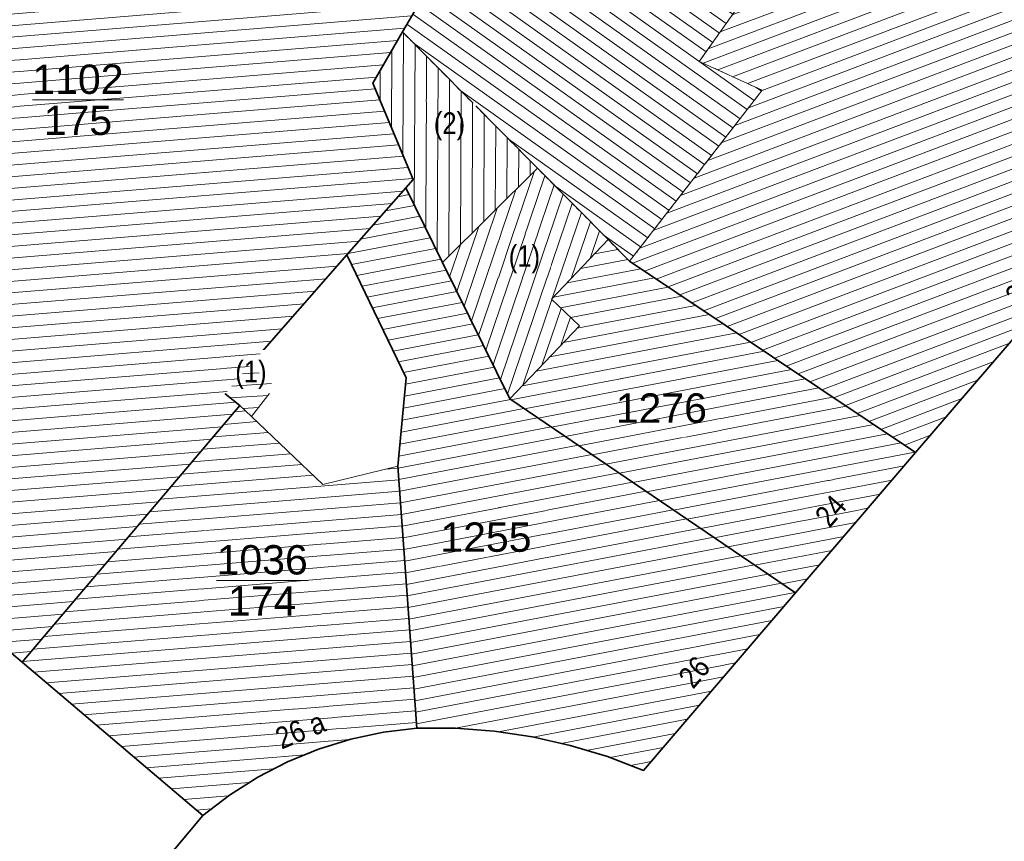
# Model space of a CAD drawing. Header units: metres. Extents: x 32365810 to 32367010, y 5620411 to 5622366.
# Tile 36 of 198: x 32366032 to 32366064, y 5621986 to 5622012. Entities that reach past the tile are written whole.
import ezdxf

# ---------------------------------------------------------------- set-up
doc = ezdxf.new("R2010")
doc.units = ezdxf.units.M
for name, pattern in [('1600.1047', [0]), ('1600.2028', [0]), ('1600.2505', [0]), ('1600.8201', [0.5, 0.25, -0.125, 0, -0.125])]:
    doc.linetypes.add(name, pattern=pattern)
doc.layers.get('0').update_dxf_attribs({"color": 1, "linetype": 'CONTINUOUS'})
for name, color, linetype in [('Ebene 32', 7, 'CONTINUOUS'), ('Flurstücke_Grenzpunkte', 11, 'CONTINUOUS'), ('Gebäude', 31, 'CONTINUOUS'), ('Lagebezeichnungen', 12, 'CONTINUOUS')]:
    doc.layers.add(name, color=color, linetype=linetype)
doc.styles.add('Flurstücksnummer - K 10 700', font='Arial.ttf')
doc.styles.add('Hausnummern NRW', font='Arial.ttf', dxfattribs={"width": 0.85})
doc.styles.add('Koordinaten der Kartenecken - N 6 380', font='Arial.ttf')

# ---------------------------------------------------------------- blocks, each defined once
blk = doc.blocks.new('O973')
at = {"layer": 'Flurstücke_Grenzpunkte', "color": 7, "linetype": '1600.2028', "lineweight": 35}
for p, q in [((32366046.878, 5622023.862), (32366047.27, 5622024.398)), ((32366054.271, 5622020.831), (32366047.27, 5622024.398)), ((32366045.441, 5622021.009), (32366046.878, 5622023.862)), ((32366045.659, 5622020.883), (32366044.66, 5622018.951)), ((32366045.441, 5622021.009), (32366045.659, 5622020.883)), ((32366058.967, 5622018.437), (32366054.271, 5622020.831)), ((32366044.66, 5622018.951), (32366047.274, 5622017.512)), ((32366059.383, 5622018.226), (32366058.967, 5622018.437)), ((32366059.383, 5622018.226), (32366071.703, 5622012.674)), ((32366047.274, 5622017.512), (32366044.636, 5622012.948)), ((32366044.636, 5622012.948), (32366044.021, 5622011.884)), ((32366067.995, 5622006.851), (32366071.703, 5622012.674)), ((32366044.021, 5622011.884), (32366048.396, 5622007.468)), ((32366048.396, 5622007.468), (32366050.684, 5622005.16)), ((32366060.64, 5621998.263), (32366067.995, 5622006.851)), ((32366050.684, 5622005.16), (32366051.378, 5622004.46)), ((32366051.378, 5622004.46), (32366060.64, 5621998.263))]:
    blk.add_line(p, q, dxfattribs=at)
at = {"layer": 'Flurstücke_Grenzpunkte', "color": 7, "lineweight": 18, "insert": (32366051.938, 5622014.651), "char_height": 0.95, "attachment_point": 5, "line_spacing_factor": 0.69, "style": 'Flurstücksnummer - K 10 700', "bg_fill": 2}
blk.add_mtext('\\S188/1;', dxfattribs=at)
blk = doc.blocks.new('O1101')
at = {"layer": 'Flurstücke_Grenzpunkte', "color": 7, "linetype": '1600.2028', "lineweight": 35}
for p, q in [((32366042.226, 5622004.665), (32366039.1, 5622001.102)), ((32366044.143, 5622000.681), (32366042.226, 5622004.665)), ((32366039.1, 5622001.102), (32366038.28, 5622000.167)), ((32366043.876, 5621997.822), (32366044.143, 5622000.681)), ((32366038.28, 5622000.167), (32366038.762, 5621999.79)), ((32366038.762, 5621999.79), (32366031.705, 5621991.477)), ((32366044.487, 5621989.349), (32366043.876, 5621997.822)), ((32366031.705, 5621991.477), (32366037.554, 5621986.515)), ((32366042.346, 5621988.988), (32366043.408, 5621989.216)), ((32366043.408, 5621989.216), (32366044.487, 5621989.349)), ((32366041.307, 5621988.667), (32366042.346, 5621988.988)), ((32366040.301, 5621988.256), (32366041.307, 5621988.667)), ((32366039.335, 5621987.758), (32366040.301, 5621988.256)), ((32366038.417, 5621987.176), (32366039.335, 5621987.758)), ((32366037.554, 5621986.515), (32366038.417, 5621987.176))]:
    blk.add_line(p, q, dxfattribs=at)
at = {"layer": 'Flurstücke_Grenzpunkte', "color": 7, "lineweight": 18, "insert": (32366039.48, 5621994.129), "char_height": 0.95, "attachment_point": 5, "line_spacing_factor": 0.69, "style": 'Flurstücksnummer - K 10 700', "bg_fill": 2}
blk.add_mtext('\\S1036/174;', dxfattribs=at)
blk = doc.blocks.new('O1243')
at = {"layer": 'Flurstücke_Grenzpunkte', "color": 7, "linetype": '1600.2028', "lineweight": 35}
for p, q in [((32366044.129, 5622006.832), (32366042.226, 5622004.665)), ((32366045.32, 5622004.419), (32366044.129, 5622006.832)), ((32366044.143, 5622000.681), (32366042.226, 5622004.665)), ((32366047.503, 5622000), (32366045.32, 5622004.419)), ((32366043.876, 5621997.822), (32366044.143, 5622000.681)), ((32366056.752, 5621993.723), (32366047.503, 5622000)), ((32366044.487, 5621989.349), (32366043.876, 5621997.822)), ((32366051.831, 5621987.977), (32366056.752, 5621993.723)), ((32366044.487, 5621989.349), (32366045.741, 5621989.341)), ((32366045.741, 5621989.341), (32366046.992, 5621989.244)), ((32366046.992, 5621989.244), (32366048.233, 5621989.058)), ((32366048.233, 5621989.058), (32366049.457, 5621988.784)), ((32366049.457, 5621988.784), (32366050.658, 5621988.423)), ((32366050.658, 5621988.423), (32366051.831, 5621987.977))]:
    blk.add_line(p, q, dxfattribs=at)
at = {"layer": 'Flurstücke_Grenzpunkte', "color": 7, "lineweight": 18, "insert": (32366046.726, 5621995.04), "char_height": 0.95, "attachment_point": 8, "line_spacing_factor": 0.69, "style": 'Flurstücksnummer - K 10 700', "bg_fill": 2}
blk.add_mtext('1255', dxfattribs=at)
blk = doc.blocks.new('O1329')
at = {"layer": 'Flurstücke_Grenzpunkte', "color": 7, "linetype": '1600.2028', "lineweight": 35}
for p, q in [((32366040.399, 5622022.279), (32366041.249, 5622023.616)), ((32366041.249, 5622023.616), (32366045.441, 5622021.009)), ((32366037.556, 5622017.8), (32366040.399, 5622022.279)), ((32366031.551, 5622019.888), (32366032.45, 5622021.154)), ((32366032.45, 5622021.154), (32366037.556, 5622017.8)), ((32366045.659, 5622020.883), (32366044.66, 5622018.951)), ((32366045.441, 5622021.009), (32366045.659, 5622020.883)), ((32366031.551, 5622019.888), (32366023.222, 5622007.346)), ((32366044.66, 5622018.951), (32366047.274, 5622017.512)), ((32366047.274, 5622017.512), (32366044.636, 5622012.948)), ((32366044.636, 5622012.948), (32366044.021, 5622011.884)), ((32366043.064, 5622010.227), (32366044.021, 5622011.884)), ((32366044.365, 5622007.102), (32366043.064, 5622010.227)), ((32366023.222, 5622007.346), (32366019.321, 5622001.984)), ((32366044.129, 5622006.832), (32366044.365, 5622007.102)), ((32366044.129, 5622006.832), (32366042.226, 5622004.665)), ((32366042.226, 5622004.665), (32366039.1, 5622001.102)), ((32366019.321, 5622001.984), (32366031.705, 5621991.477)), ((32366039.1, 5622001.102), (32366038.28, 5622000.167)), ((32366038.28, 5622000.167), (32366038.762, 5621999.79)), ((32366038.762, 5621999.79), (32366031.705, 5621991.477))]:
    blk.add_line(p, q, dxfattribs=at)
at = {"layer": 'Flurstücke_Grenzpunkte', "color": 7, "lineweight": 18, "insert": (32366033.514, 5622009.686), "char_height": 0.95, "attachment_point": 5, "line_spacing_factor": 0.69, "style": 'Flurstücksnummer - K 10 700', "bg_fill": 2}
blk.add_mtext('\\S1102/175;', dxfattribs=at)
blk = doc.blocks.new('O1646')
at = {"layer": 'Flurstücke_Grenzpunkte', "color": 7, "linetype": '1600.2028', "lineweight": 35}
for p, q in [((32366060.64, 5621998.263), (32366067.995, 5622006.851)), ((32366060.64, 5621998.263), (32366056.752, 5621993.723)), ((32366051.831, 5621987.977), (32366056.752, 5621993.723)), ((32366042.346, 5621988.988), (32366043.408, 5621989.216)), ((32366043.408, 5621989.216), (32366044.487, 5621989.349)), ((32366044.487, 5621989.349), (32366045.741, 5621989.341)), ((32366045.741, 5621989.341), (32366046.992, 5621989.244)), ((32366046.992, 5621989.244), (32366048.233, 5621989.058)), ((32366041.307, 5621988.667), (32366042.346, 5621988.988)), ((32366048.233, 5621989.058), (32366049.457, 5621988.784)), ((32366040.301, 5621988.256), (32366041.307, 5621988.667)), ((32366049.457, 5621988.784), (32366050.658, 5621988.423)), ((32366039.335, 5621987.758), (32366040.301, 5621988.256)), ((32366050.658, 5621988.423), (32366051.831, 5621987.977)), ((32366038.417, 5621987.176), (32366039.335, 5621987.758)), ((32366037.554, 5621986.515), (32366038.417, 5621987.176)), ((32366037.554, 5621986.515), (32366028.516, 5621975.686))]:
    blk.add_line(p, q, dxfattribs=at)
blk = doc.blocks.new('O1763')
at = {"layer": 'Flurstücke_Grenzpunkte', "color": 7, "linetype": '1600.2028', "lineweight": 35}
for p, q in [((32366019.321, 5622001.984), (32366031.705, 5621991.477)), ((32366031.705, 5621991.477), (32366037.554, 5621986.515)), ((32366037.554, 5621986.515), (32366028.516, 5621975.686))]:
    blk.add_line(p, q, dxfattribs=at)
blk = doc.blocks.new('O1809')
at = {"layer": 'Flurstücke_Grenzpunkte', "color": 7, "linetype": '1600.2028', "lineweight": 35}
for p, q in [((32366043.064, 5622010.227), (32366044.021, 5622011.884)), ((32366044.021, 5622011.884), (32366048.396, 5622007.468)), ((32366044.365, 5622007.102), (32366043.064, 5622010.227)), ((32366048.396, 5622007.468), (32366050.684, 5622005.16)), ((32366044.129, 5622006.832), (32366044.365, 5622007.102)), ((32366045.32, 5622004.419), (32366044.129, 5622006.832)), ((32366050.684, 5622005.16), (32366051.378, 5622004.46)), ((32366047.503, 5622000), (32366045.32, 5622004.419)), ((32366051.378, 5622004.46), (32366060.64, 5621998.263)), ((32366056.752, 5621993.723), (32366047.503, 5622000)), ((32366060.64, 5621998.263), (32366056.752, 5621993.723))]:
    blk.add_line(p, q, dxfattribs=at)
at = {"layer": 'Flurstücke_Grenzpunkte', "color": 7, "lineweight": 18, "insert": (32366052.406, 5621999.219), "char_height": 0.95, "attachment_point": 8, "line_spacing_factor": 0.69, "style": 'Flurstücksnummer - K 10 700', "bg_fill": 2}
blk.add_mtext('1276', dxfattribs=at)
blk = doc.blocks.new('O1997')
at = {"layer": 'Gebäude', "color": 7, "linetype": '1600.2505', "lineweight": 18}
for p, q in [((32366032.45, 5622021.154), (32366031.551, 5622019.888)), ((32366037.556, 5622017.8), (32366032.45, 5622021.154)), ((32366031.551, 5622019.888), (32366023.222, 5622007.346)), ((32366044.636, 5622012.948), (32366037.556, 5622017.8)), ((32366044.021, 5622011.884), (32366044.636, 5622012.948)), ((32366043.064, 5622010.227), (32366044.021, 5622011.884)), ((32366044.365, 5622007.102), (32366043.064, 5622010.227)), ((32366023.222, 5622007.346), (32366019.321, 5622001.984)), ((32366044.129, 5622006.832), (32366044.365, 5622007.102)), ((32366042.226, 5622004.665), (32366044.129, 5622006.832)), ((32366039.1, 5622001.102), (32366042.226, 5622004.665)), ((32366019.321, 5622001.984), (32366031.705, 5621991.477)), ((32366038.28, 5622000.167), (32366039.1, 5622001.102)), ((32366038.762, 5621999.79), (32366038.28, 5622000.167)), ((32366031.705, 5621991.477), (32366038.762, 5621999.79))]:
    blk.add_line(p, q, dxfattribs=at)
at = {"layer": 'Lagebezeichnungen', "color": 7, "lineweight": 18, "attachment_point": 8, "rotation": 319.7101, "line_spacing_factor": 0.69, "bg_fill": 2}
for insert, char_height, style in [((32366026.396, 5621998.144), 0.457, 'Koordinaten der Kartenecken - N 6 380'), ((32366025.876, 5621997.061), 0.7, 'Hausnummern NRW')]:
    blk.add_mtext('2', dxfattribs=dict(at, insert=insert, char_height=char_height, style=style))
blk = doc.blocks.new('O2212')
at = {"layer": 'Gebäude', "color": 7, "linetype": '1600.2505', "lineweight": 18}
for p, q in [((32366048.396, 5622007.468), (32366045.32, 5622004.419)), ((32366050.684, 5622005.16), (32366048.396, 5622007.468)), ((32366048.853, 5622003.229), (32366050.684, 5622005.16)), ((32366045.32, 5622004.419), (32366047.503, 5622000)), ((32366049.755, 5622002.373), (32366048.853, 5622003.229)), ((32366047.503, 5622000), (32366049.755, 5622002.373))]:
    blk.add_line(p, q, dxfattribs=at)
at = {"layer": 'Ebene 32', "color": 7, "lineweight": 18, "insert": (32366047.972, 5622004.069), "char_height": 0.7, "attachment_point": 8, "line_spacing_factor": 0.69, "style": 'Hausnummern NRW', "bg_fill": 2}
blk.add_mtext('(1)', dxfattribs=at)
blk = doc.blocks.new('O2329')
at = {"layer": 'Gebäude', "color": 7, "linetype": '1600.2505', "lineweight": 18}
for p, q in [((32366048.853, 5622003.229), (32366050.684, 5622005.16)), ((32366051.378, 5622004.46), (32366050.684, 5622005.16)), ((32366060.64, 5621998.263), (32366051.378, 5622004.46)), ((32366049.755, 5622002.373), (32366048.853, 5622003.229)), ((32366047.503, 5622000), (32366049.755, 5622002.373)), ((32366047.503, 5622000), (32366056.752, 5621993.723)), ((32366056.752, 5621993.723), (32366060.64, 5621998.263))]:
    blk.add_line(p, q, dxfattribs=at)
at = {"layer": 'Lagebezeichnungen', "color": 7, "lineweight": 18, "insert": (32366058.157, 5621996.152), "char_height": 0.7, "attachment_point": 8, "rotation": 49.4236, "line_spacing_factor": 0.69, "style": 'Hausnummern NRW', "bg_fill": 2}
blk.add_mtext('24', dxfattribs=at)
blk = doc.blocks.new('O2341')
at = {"layer": 'Gebäude', "color": 7, "linetype": '1600.2505', "lineweight": 18}
for p, q in [((32366042.226, 5622004.665), (32366044.129, 5622006.832)), ((32366045.32, 5622004.419), (32366044.129, 5622006.832)), ((32366042.226, 5622004.665), (32366044.143, 5622000.681)), ((32366045.32, 5622004.419), (32366047.503, 5622000)), ((32366044.143, 5622000.681), (32366043.876, 5621997.822)), ((32366047.503, 5622000), (32366056.752, 5621993.723)), ((32366043.876, 5621997.822), (32366044.487, 5621989.349)), ((32366051.831, 5621987.977), (32366056.752, 5621993.723)), ((32366044.487, 5621989.349), (32366045.741, 5621989.341)), ((32366045.741, 5621989.341), (32366046.992, 5621989.244)), ((32366046.992, 5621989.244), (32366048.233, 5621989.058)), ((32366048.233, 5621989.058), (32366049.457, 5621988.784)), ((32366049.457, 5621988.784), (32366050.658, 5621988.423)), ((32366050.658, 5621988.423), (32366051.831, 5621987.977))]:
    blk.add_line(p, q, dxfattribs=at)
at = {"layer": 'Lagebezeichnungen', "color": 7, "lineweight": 18, "insert": (32366053.743, 5621990.928), "char_height": 0.7, "attachment_point": 8, "rotation": 49.4236, "line_spacing_factor": 0.69, "style": 'Hausnummern NRW', "bg_fill": 2}
blk.add_mtext('26', dxfattribs=at)
blk = doc.blocks.new('O2801')
at = {"layer": 'Gebäude', "color": 7, "linetype": '1600.2505', "lineweight": 18}
for p, q in [((32366058.967, 5622018.437), (32366053.636, 5622010.931)), ((32366058.967, 5622018.437), (32366059.383, 5622018.226)), ((32366059.383, 5622018.226), (32366071.703, 5622012.674)), ((32366067.995, 5622006.851), (32366071.703, 5622012.674)), ((32366053.636, 5622010.931), (32366055.669, 5622009.993)), ((32366055.669, 5622009.993), (32366051.378, 5622004.46)), ((32366060.64, 5621998.263), (32366067.995, 5622006.851)), ((32366060.64, 5621998.263), (32366051.378, 5622004.46))]:
    blk.add_line(p, q, dxfattribs=at)
at = {"layer": 'Lagebezeichnungen', "color": 7, "lineweight": 18, "char_height": 0.7, "attachment_point": 8, "line_spacing_factor": 0.69, "style": 'Hausnummern NRW', "bg_fill": 2}
for s, insert, rotation in [('20', (32366069.429, 5622010.103), 57.5024), ('22', (32366064.313, 5622003.322), 49.4236)]:
    blk.add_mtext(s, dxfattribs=dict(at, insert=insert, rotation=rotation))
blk = doc.blocks.new('O2876')
at = {"layer": 'Gebäude', "color": 7, "linetype": '1600.2505', "lineweight": 18}
for p, q in [((32366031.705, 5621991.477), (32366038.762, 5621999.79)), ((32366039.135, 5621999.435), (32366038.762, 5621999.79)), ((32366041.447, 5621997.228), (32366039.135, 5621999.435)), ((32366043.876, 5621997.822), (32366041.447, 5621997.228)), ((32366043.876, 5621997.822), (32366044.487, 5621989.349)), ((32366031.705, 5621991.477), (32366037.554, 5621986.515)), ((32366042.346, 5621988.988), (32366043.408, 5621989.216)), ((32366043.408, 5621989.216), (32366044.487, 5621989.349)), ((32366041.307, 5621988.667), (32366042.346, 5621988.988)), ((32366040.301, 5621988.256), (32366041.307, 5621988.667)), ((32366039.335, 5621987.758), (32366040.301, 5621988.256)), ((32366038.417, 5621987.176), (32366039.335, 5621987.758)), ((32366037.554, 5621986.515), (32366038.417, 5621987.176))]:
    blk.add_line(p, q, dxfattribs=at)
at = {"layer": 'Lagebezeichnungen', "color": 7, "lineweight": 18, "insert": (32366040.855, 5621988.949), "char_height": 0.7, "attachment_point": 8, "rotation": 22.664, "line_spacing_factor": 0.69, "style": 'Hausnummern NRW', "bg_fill": 2}
blk.add_mtext('26 a', dxfattribs=at)
blk = doc.blocks.new('O3024')
at = {"layer": 'Gebäude', "color": 7, "linetype": '1600.2505', "lineweight": 18}
for p, q in [((32366038.28, 5622000.167), (32366039.1, 5622001.102)), ((32366039.895, 5622000.404), (32366039.1, 5622001.102)), ((32366039.135, 5621999.435), (32366039.895, 5622000.404)), ((32366038.762, 5621999.79), (32366038.28, 5622000.167)), ((32366039.135, 5621999.435), (32366038.762, 5621999.79))]:
    blk.add_line(p, q, dxfattribs=at)
at = {"layer": 'Ebene 32', "color": 7, "lineweight": 18, "insert": (32366039.116, 5622000.326), "char_height": 0.7, "attachment_point": 8, "line_spacing_factor": 0.69, "style": 'Hausnummern NRW', "bg_fill": 2}
blk.add_mtext('(1)', dxfattribs=at)
blk = doc.blocks.new('O3026')
at = {"layer": 'Gebäude', "color": 7, "linetype": '1600.2505', "lineweight": 18}
for p, q in [((32366043.064, 5622010.227), (32366044.021, 5622011.884)), ((32366048.396, 5622007.468), (32366044.021, 5622011.884)), ((32366044.365, 5622007.102), (32366043.064, 5622010.227)), ((32366048.396, 5622007.468), (32366045.32, 5622004.419)), ((32366044.129, 5622006.832), (32366044.365, 5622007.102)), ((32366045.32, 5622004.419), (32366044.129, 5622006.832))]:
    blk.add_line(p, q, dxfattribs=at)
at = {"layer": 'Ebene 32', "color": 7, "lineweight": 18, "insert": (32366045.545, 5622008.37), "char_height": 0.7, "attachment_point": 8, "line_spacing_factor": 0.69, "style": 'Hausnummern NRW', "bg_fill": 2}
blk.add_mtext('(2)', dxfattribs=at)
blk = doc.blocks.new('O3193')
at = {"layer": 'Gebäude', "color": 7, "linetype": '1600.8201', "lineweight": 18}
for p, q in [((32366038.978, 5622030.229), (32366035.751, 5622025.23)), ((32366040.317, 5622029.287), (32366038.978, 5622030.229)), ((32366047.27, 5622024.398), (32366040.317, 5622029.287)), ((32366035.751, 5622025.23), (32366040.399, 5622022.279)), ((32366054.271, 5622020.831), (32366047.27, 5622024.398)), ((32366040.399, 5622022.279), (32366041.249, 5622023.616)), ((32366041.249, 5622023.616), (32366045.441, 5622021.009)), ((32366045.659, 5622020.883), (32366044.66, 5622018.951)), ((32366045.441, 5622021.009), (32366045.659, 5622020.883)), ((32366058.967, 5622018.437), (32366054.271, 5622020.831)), ((32366044.66, 5622018.951), (32366047.274, 5622017.512)), ((32366053.636, 5622010.931), (32366058.967, 5622018.437)), ((32366047.274, 5622017.512), (32366044.636, 5622012.948)), ((32366044.636, 5622012.948), (32366044.021, 5622011.884)), ((32366044.021, 5622011.884), (32366048.396, 5622007.468)), ((32366055.669, 5622009.993), (32366053.636, 5622010.931)), ((32366051.378, 5622004.46), (32366055.669, 5622009.993)), ((32366048.396, 5622007.468), (32366050.684, 5622005.16)), ((32366050.684, 5622005.16), (32366051.378, 5622004.46))]:
    blk.add_line(p, q, dxfattribs=at)
at = {"layer": 'Ebene 32', "color": 7, "lineweight": 18, "insert": (32366052.407, 5622017.197), "char_height": 0.7, "attachment_point": 8, "line_spacing_factor": 0.69, "style": 'Hausnummern NRW', "bg_fill": 2}
blk.add_mtext('(2)', dxfattribs=at)
blk = doc.blocks.new('*X1026')
at = {"color": 253, "linetype": '1600.1047', "lineweight": 18, "true_color": 0xb2b2b2}
for p, q in [((32366032.207208, 5622020.812092), (32366032.885797, 5622020.867736)), ((32366031.923503, 5622020.41257), (32366033.39503, 5622020.533234)), ((32366031.639798, 5622020.013048), (32366033.904263, 5622020.198732)), ((32366031.369452, 5622019.614621), (32366034.413495, 5622019.86423)), ((32366031.105193, 5622019.216694), (32366034.922728, 5622019.529728)), ((32366030.840934, 5622018.818766), (32366035.431961, 5622019.195226)), ((32366030.576675, 5622018.420838), (32366035.941194, 5622018.860724)), ((32366030.312415, 5622018.022911), (32366036.450427, 5622018.526222)), ((32366030.048156, 5622017.624983), (32366036.95966, 5622018.191721)), ((32366029.783897, 5622017.227056), (32366037.468893, 5622017.857219)), ((32366029.519638, 5622016.829128), (32366037.962481, 5622017.521434)), ((32366029.255378, 5622016.4312), (32366038.452842, 5622017.185384)), ((32366028.991119, 5622016.033273), (32366038.943203, 5622016.849335)), ((32366028.72686, 5622015.635345), (32366039.433564, 5622016.513285)), ((32366028.462601, 5622015.237417), (32366039.923924, 5622016.177236)), ((32366028.198341, 5622014.83949), (32366040.414285, 5622015.841187)), ((32366027.934082, 5622014.441562), (32366040.904646, 5622015.505137)), ((32366027.669823, 5622014.043634), (32366041.395006, 5622015.169088)), ((32366027.405564, 5622013.645707), (32366041.885367, 5622014.833038)), ((32366027.141305, 5622013.247779), (32366042.375728, 5622014.496989)), ((32366026.877045, 5622012.849851), (32366042.866089, 5622014.160939)), ((32366026.612786, 5622012.451924), (32366043.356449, 5622013.82489)), ((32366026.348527, 5622012.053996), (32366043.84681, 5622013.48884)), ((32366026.084268, 5622011.656069), (32366044.337171, 5622013.152791)), ((32366025.820008, 5622011.258141), (32366044.546827, 5622012.793724)), ((32366025.555749, 5622010.860213), (32366044.318526, 5622012.398745)), ((32366025.29149, 5622010.462286), (32366044.090225, 5622012.003766)), ((32366025.027231, 5622010.064358), (32366043.862057, 5622011.608798)), ((32366024.762971, 5622009.66643), (32366043.633946, 5622011.213834)), ((32366024.498712, 5622009.268503), (32366043.405835, 5622010.81887)), ((32366024.234453, 5622008.870575), (32366043.177724, 5622010.423907)), ((32366023.970194, 5622008.472647), (32366043.139957, 5622010.044551)), ((32366023.705935, 5622008.07472), (32366043.29143, 5622009.680714)), ((32366023.441675, 5622007.676792), (32366043.442903, 5622009.316876)), ((32366023.172887, 5622007.278493), (32366043.594376, 5622008.953038)), ((32366022.881782, 5622006.878364), (32366043.745849, 5622008.5892)), ((32366022.590678, 5622006.478235), (32366043.897322, 5622008.225362)), ((32366022.299573, 5622006.078106), (32366044.048795, 5622007.861524)), ((32366022.008468, 5622005.677977), (32366044.200268, 5622007.497686)), ((32366021.717364, 5622005.277848), (32366044.351741, 5622007.133848)), ((32366021.426259, 5622004.877719), (32366044.0413, 5622006.732133)), ((32366021.135155, 5622004.477591), (32366043.68524, 5622006.326678)), ((32366020.84405, 5622004.077462), (32366043.329181, 5622005.921223)), ((32366020.552945, 5622003.677333), (32366042.973121, 5622005.515768)), ((32366020.261841, 5622003.277204), (32366042.617061, 5622005.110313)), ((32366019.970736, 5622002.877075), (32366042.261002, 5622004.704857)), ((32366019.679631, 5622002.476946), (32366041.905266, 5622004.299429)), ((32366019.388527, 5622002.076817), (32366041.549565, 5622003.894003)), ((32366019.631585, 5622001.720489), (32366041.193865, 5622003.488577)), ((32366020.035976, 5622001.37739), (32366040.838164, 5622003.083151)), ((32366020.440368, 5622001.034291), (32366040.482464, 5622002.677726)), ((32366020.844759, 5622000.691192), (32366040.126763, 5622002.2723)), ((32366021.24915, 5622000.348093), (32366039.771063, 5622001.866874)), ((32366021.653541, 5622000.004994), (32366039.415362, 5622001.461448)), ((32366022.057932, 5621999.661896), (32366039.059679, 5622001.056024)), ((32366022.462323, 5621999.318797), (32366038.704129, 5622000.650611)), ((32366022.866714, 5621998.975698), (32366038.34858, 5622000.245197)), ((32366023.271105, 5621998.632599), (32366038.631423, 5621999.892132)), ((32366023.675496, 5621998.2895), (32366038.521649, 5621999.506872)), ((32366024.079887, 5621997.946401), (32366038.178341, 5621999.102462)), ((32366024.484278, 5621997.603302), (32366037.835033, 5621998.698053)), ((32366024.888669, 5621997.260203), (32366037.491726, 5621998.293643)), ((32366025.29306, 5621996.917104), (32366037.148418, 5621997.889233)), ((32366025.697451, 5621996.574005), (32366036.80511, 5621997.484824)), ((32366026.101842, 5621996.230907), (32366036.461802, 5621997.080414)), ((32366026.506233, 5621995.887808), (32366036.118494, 5621996.676005)), ((32366026.910624, 5621995.544709), (32366035.775186, 5621996.271595)), ((32366027.315015, 5621995.20161), (32366035.431878, 5621995.867186)), ((32366027.719406, 5621994.858511), (32366035.088571, 5621995.462776)), ((32366028.123797, 5621994.515412), (32366034.745263, 5621995.058367)), ((32366028.528188, 5621994.172313), (32366034.401955, 5621994.653957)), ((32366028.932579, 5621993.829214), (32366034.058647, 5621994.249547)), ((32366029.33697, 5621993.486115), (32366033.715339, 5621993.845138)), ((32366029.741361, 5621993.143017), (32366033.372031, 5621993.440728)), ((32366030.145753, 5621992.799918), (32366033.028723, 5621993.036319)), ((32366030.550144, 5621992.456819), (32366032.685415, 5621992.631909)), ((32366030.954535, 5621992.11372), (32366032.342108, 5621992.2275)), ((32366031.358926, 5621991.770621), (32366031.9988, 5621991.82309))]:
    blk.add_line(p, q, dxfattribs=at)
blk = doc.blocks.new('*X1101')
at = {"color": 253, "linetype": '1600.1047', "lineweight": 18, "true_color": 0xb2b2b2}
for p, q in [((32366046.488783, 5622002.053058), (32366048.285705, 5622007.358674)), ((32366046.72367, 5622001.577581), (32366048.636493, 5622007.225405)), ((32366046.253895, 5622002.528536), (32366047.689695, 5622006.767894)), ((32366046.958557, 5622001.102103), (32366048.931597, 5622006.927722)), ((32366047.193445, 5622000.626626), (32366049.2267, 5622006.630039)), ((32366046.019008, 5622003.004013), (32366047.093684, 5622006.177115)), ((32366047.428332, 5622000.151148), (32366049.521803, 5622006.332356)), ((32366048.87427, 5622003.251432), (32366049.816907, 5622006.034672)), ((32366045.78412, 5622003.479491), (32366046.497673, 5622005.586336)), ((32366049.490187, 5622003.900987), (32366050.11201, 5622005.736989)), ((32366050.106105, 5622004.550543), (32366050.407114, 5622005.439306)), ((32366045.549233, 5622003.954969), (32366045.901663, 5622004.995557)), ((32366047.922929, 5622000.442492), (32366048.863347, 5622003.219181)), ((32366048.53856, 5622001.0912), (32366049.162969, 5622002.934839)), ((32366049.15419, 5622001.739908), (32366049.462591, 5622002.650497))]:
    blk.add_line(p, q, dxfattribs=at)
blk = doc.blocks.new('*X1136')
at = {"color": 253, "linetype": '1600.1047', "lineweight": 18, "true_color": 0xb2b2b2}
for p, q in [((32366050.242335, 5622004.694213), (32366051.001683, 5622004.83957)), ((32366049.800013, 5622004.227734), (32366051.319839, 5622004.518663)), ((32366049.357691, 5622003.761255), (32366051.740593, 5622004.217397)), ((32366048.91537, 5622003.294776), (32366052.184299, 5622003.920523)), ((32366049.140587, 5622002.956079), (32366052.628004, 5622003.62365)), ((32366049.475382, 5622002.638358), (32366053.071709, 5622003.326776)), ((32366049.682026, 5622002.296105), (32366053.515414, 5622003.029903)), ((32366049.23925, 5622001.829539), (32366053.95912, 5622002.73303)), ((32366048.796475, 5622001.362973), (32366054.402825, 5622002.436156)), ((32366048.353699, 5622000.896407), (32366054.84653, 5622002.139283)), ((32366047.910923, 5622000.429841), (32366055.290236, 5622001.842409)), ((32366047.53754, 5621999.976559), (32366055.733941, 5622001.545536)), ((32366047.976355, 5621999.678749), (32366056.177646, 5622001.248663)), ((32366048.41517, 5621999.380939), (32366056.621351, 5622000.951789)), ((32366048.853985, 5621999.08313), (32366057.065057, 5622000.654916)), ((32366049.2928, 5621998.78532), (32366057.508762, 5622000.358042)), ((32366049.731614, 5621998.487511), (32366057.952467, 5622000.061169)), ((32366050.170429, 5621998.189701), (32366058.396172, 5621999.764296)), ((32366050.609244, 5621997.891892), (32366058.839878, 5621999.467422)), ((32366051.048059, 5621997.594082), (32366059.283583, 5621999.170549)), ((32366051.486874, 5621997.296273), (32366059.727288, 5621998.873675)), ((32366051.925688, 5621996.998463), (32366060.170993, 5621998.576802)), ((32366052.364503, 5621996.700653), (32366060.614699, 5621998.279929)), ((32366052.803318, 5621996.402844), (32366060.271213, 5621997.832369)), ((32366053.242133, 5621996.105034), (32366059.880125, 5621997.375697)), ((32366053.680948, 5621995.807225), (32366059.489036, 5621996.919025)), ((32366054.119762, 5621995.509415), (32366059.097948, 5621996.462353)), ((32366054.558577, 5621995.211606), (32366058.70686, 5621996.005681)), ((32366054.997392, 5621994.913796), (32366058.315772, 5621995.54901)), ((32366055.436207, 5621994.615987), (32366057.924684, 5621995.092338)), ((32366055.875022, 5621994.318177), (32366057.533596, 5621994.635666)), ((32366056.313837, 5621994.020367), (32366057.142508, 5621994.178994))]:
    blk.add_line(p, q, dxfattribs=at)
blk = doc.blocks.new('*X1140')
at = {"color": 253, "linetype": '1600.1047', "lineweight": 18, "true_color": 0xb2b2b2}
for p, q in [((32366043.878138, 5622006.546336), (32366044.236169, 5622006.614872)), ((32366043.475091, 5622006.087375), (32366044.408353, 5622006.266023)), ((32366043.072044, 5622005.628414), (32366044.580537, 5622005.917174)), ((32366042.668997, 5622005.169453), (32366044.75272, 5622005.568325)), ((32366042.26595, 5622004.710492), (32366044.924904, 5622005.219476)), ((32366042.377548, 5622004.350046), (32366045.097087, 5622004.870627)), ((32366042.54577, 5622004.000439), (32366045.269271, 5622004.521779)), ((32366042.713992, 5622003.650831), (32366045.44155, 5622004.172948)), ((32366042.882214, 5622003.301224), (32366045.61387, 5622003.824125)), ((32366043.050436, 5622002.951617), (32366045.78619, 5622003.475302)), ((32366043.218659, 5622002.60201), (32366045.958509, 5622003.12648)), ((32366043.386881, 5622002.252403), (32366046.130829, 5622002.777657)), ((32366043.555103, 5622001.902796), (32366046.303148, 5622002.428834)), ((32366043.723325, 5622001.553189), (32366046.475468, 5622002.080011)), ((32366043.891547, 5622001.203581), (32366046.647787, 5622001.731188)), ((32366044.059769, 5622000.853974), (32366046.820107, 5622001.382366)), ((32366044.124657, 5622000.484587), (32366046.992426, 5622001.033543)), ((32366044.088351, 5622000.095828), (32366047.164746, 5622000.68472)), ((32366044.052045, 5621999.70707), (32366047.337066, 5622000.335897)), ((32366044.015739, 5621999.318311), (32366047.51926, 5621999.988965)), ((32366043.943128, 5621998.540794), (32366048.39689, 5621999.393346)), ((32366043.979434, 5621998.929553), (32366047.958075, 5621999.691155)), ((32366043.906822, 5621998.152036), (32366048.835705, 5621999.095536)), ((32366043.880102, 5621997.765112), (32366049.274519, 5621998.797727)), ((32366043.90726, 5621997.388502), (32366049.713334, 5621998.499917)), ((32366043.934418, 5621997.011892), (32366050.152149, 5621998.202107)), ((32366043.961576, 5621996.635282), (32366050.590964, 5621997.904298)), ((32366043.988734, 5621996.258672), (32366051.029779, 5621997.606488)), ((32366044.015892, 5621995.882062), (32366051.468593, 5621997.308679)), ((32366044.04305, 5621995.505452), (32366051.907408, 5621997.010869)), ((32366044.070207, 5621995.128842), (32366052.346223, 5621996.71306)), ((32366044.097365, 5621994.752232), (32366052.785038, 5621996.41525)), ((32366044.124523, 5621994.375622), (32366053.223853, 5621996.117441)), ((32366044.151681, 5621993.999012), (32366053.662667, 5621995.819631)), ((32366044.178839, 5621993.622402), (32366054.101482, 5621995.521821)), ((32366044.205997, 5621993.245792), (32366054.540297, 5621995.224012)), ((32366044.233155, 5621992.869182), (32366054.979112, 5621994.926202)), ((32366044.260313, 5621992.492572), (32366055.417927, 5621994.628393)), ((32366044.28747, 5621992.115962), (32366055.856742, 5621994.330583)), ((32366044.314628, 5621991.739352), (32366056.295556, 5621994.032774)), ((32366044.341786, 5621991.362741), (32366056.734371, 5621993.734964)), ((32366044.368944, 5621990.986131), (32366056.376605, 5621993.284671)), ((32366044.396102, 5621990.609521), (32366055.985499, 5621992.827995)), ((32366044.42326, 5621990.232911), (32366055.594392, 5621992.37132)), ((32366044.450418, 5621989.856301), (32366055.203285, 5621991.914645)), ((32366044.477576, 5621989.479691), (32366054.812178, 5621991.457969)), ((32366045.745719, 5621989.340634), (32366054.421071, 5621991.001294)), ((32366047.12856, 5621989.223533), (32366054.029964, 5621990.544618)), ((32366048.244706, 5621989.05538), (32366053.638858, 5621990.087943)), ((32366049.164109, 5621988.849565), (32366053.247751, 5621989.631267)), ((32366049.985809, 5621988.625049), (32366052.856644, 5621989.174592)), ((32366050.747369, 5621988.38902), (32366052.465537, 5621988.717917)), ((32366051.415282, 5621988.135065), (32366052.07443, 5621988.261241))]:
    blk.add_line(p, q, dxfattribs=at)
blk = doc.blocks.new('*X1273')
at = {"color": 253, "linetype": '1600.1047', "lineweight": 18, "true_color": 0xb2b2b2}
for p, q in [((32366058.598731, 5622017.91848), (32366059.395686, 5622018.220283)), ((32366058.209155, 5622017.369961), (32366059.879187, 5622018.002394)), ((32366057.430003, 5622016.272922), (32366060.846189, 5622017.566615)), ((32366057.819579, 5622016.821441), (32366060.362688, 5622017.784504)), ((32366057.040427, 5622015.724403), (32366061.32969, 5622017.348725)), ((32366056.261276, 5622014.627365), (32366062.296692, 5622016.912947)), ((32366056.650851, 5622015.175884), (32366061.813191, 5622017.130836)), ((32366055.8717, 5622014.078845), (32366062.780193, 5622016.695057)), ((32366055.482124, 5622013.530326), (32366063.263694, 5622016.477168)), ((32366054.702972, 5622012.433288), (32366064.230696, 5622016.041389)), ((32366055.092548, 5622012.981807), (32366063.747195, 5622016.259278)), ((32366054.313397, 5622011.884768), (32366064.714197, 5622015.8235)), ((32366053.760673, 5622010.873477), (32366065.681199, 5622015.387721)), ((32366053.923821, 5622011.336249), (32366065.197698, 5622015.60561)), ((32366054.237994, 5622010.653248), (32366066.1647, 5622015.169831)), ((32366054.715315, 5622010.433018), (32366066.648201, 5622014.951942)), ((32366055.192636, 5622010.212788), (32366067.131701, 5622014.734053)), ((32366055.668117, 5622009.991861), (32366067.615202, 5622014.516163)), ((32366054.787547, 5622008.856416), (32366068.582204, 5622014.080385)), ((32366055.227832, 5622009.424139), (32366068.098703, 5622014.298274)), ((32366054.347262, 5622008.288694), (32366069.065705, 5622013.862495)), ((32366053.466691, 5622007.153248), (32366070.032707, 5622013.426716)), ((32366053.906976, 5622007.720971), (32366069.549206, 5622013.644606)), ((32366053.026406, 5622006.585526), (32366070.516208, 5622013.208827)), ((32366052.145836, 5622005.450081), (32366071.48321, 5622012.773048)), ((32366052.586121, 5622006.017803), (32366070.999709, 5622012.990938)), ((32366051.705551, 5622004.882358), (32366071.519474, 5622012.385792)), ((32366051.475991, 5622004.394436), (32366071.182987, 5622011.857378)), ((32366051.858697, 5622004.138376), (32366070.8465, 5622011.328963)), ((32366052.241403, 5622003.882316), (32366070.510014, 5622010.800548)), ((32366052.624109, 5622003.626256), (32366070.173527, 5622010.272134)), ((32366053.006814, 5622003.370196), (32366069.837041, 5622009.743719)), ((32366053.38952, 5622003.114136), (32366069.500554, 5622009.215305)), ((32366053.772226, 5622002.858076), (32366069.164067, 5622008.68689)), ((32366054.154932, 5622002.602016), (32366068.827581, 5622008.158475)), ((32366054.537638, 5622002.345956), (32366068.491094, 5622007.630061)), ((32366054.920343, 5622002.089896), (32366068.154608, 5622007.101646)), ((32366055.303049, 5622001.833836), (32366067.727827, 5622006.539037)), ((32366055.685755, 5622001.577776), (32366067.219568, 5622005.945574)), ((32366056.068461, 5622001.321716), (32366066.711309, 5622005.35211)), ((32366056.451167, 5622001.065656), (32366066.20305, 5622004.758646)), ((32366056.833872, 5622000.809596), (32366065.694791, 5622004.165182)), ((32366057.216578, 5622000.553536), (32366065.186532, 5622003.571718)), ((32366057.599284, 5622000.297476), (32366064.678274, 5622002.978254)), ((32366057.98199, 5622000.041416), (32366064.170015, 5622002.38479)), ((32366058.364696, 5621999.785356), (32366063.661756, 5622001.791326)), ((32366058.747402, 5621999.529296), (32366063.153497, 5622001.197862)), ((32366059.130107, 5621999.273236), (32366062.645238, 5622000.604398)), ((32366059.512813, 5621999.017176), (32366062.136979, 5622000.010935)), ((32366059.895519, 5621998.761116), (32366061.62872, 5621999.417471)), ((32366060.278225, 5621998.505056), (32366061.120462, 5621998.824007))]:
    blk.add_line(p, q, dxfattribs=at)
blk = doc.blocks.new('*X1293')
at = {"color": 253, "linetype": '1600.1047', "lineweight": 18, "true_color": 0xb2b2b2}
for p, q in [((32366038.947677, 5621999.613283), (32366038.586959, 5621999.583805)), ((32366039.31126, 5621999.266745), (32366038.243746, 5621999.179508)), ((32366039.674329, 5621998.920164), (32366037.900534, 5621998.775211)), ((32366040.037398, 5621998.573584), (32366037.557321, 5621998.370914)), ((32366040.400467, 5621998.227004), (32366037.214109, 5621997.966616)), ((32366040.763537, 5621997.880424), (32366036.870896, 5621997.562319)), ((32366041.126606, 5621997.533843), (32366036.527684, 5621997.158022)), ((32366043.880551, 5621997.758894), (32366043.486151, 5621997.726664)), ((32366043.907524, 5621997.384849), (32366036.184472, 5621996.753725)), ((32366043.934497, 5621997.010803), (32366035.841259, 5621996.349428)), ((32366043.96147, 5621996.636757), (32366035.498047, 5621995.94513)), ((32366043.988443, 5621996.262711), (32366035.154834, 5621995.540833)), ((32366044.015415, 5621995.888665), (32366034.811622, 5621995.136536)), ((32366044.042388, 5621995.514619), (32366034.468409, 5621994.732239)), ((32366044.069361, 5621995.140574), (32366034.125197, 5621994.327942)), ((32366044.096334, 5621994.766528), (32366033.781984, 5621993.923644)), ((32366044.123307, 5621994.392482), (32366033.438772, 5621993.519347)), ((32366044.15028, 5621994.018436), (32366033.095559, 5621993.11505)), ((32366044.177253, 5621993.64439), (32366032.752347, 5621992.710753)), ((32366044.204226, 5621993.270344), (32366032.409134, 5621992.306456)), ((32366044.231199, 5621992.896299), (32366032.065922, 5621991.902158)), ((32366044.258172, 5621992.522253), (32366031.722709, 5621991.497861)), ((32366044.285145, 5621992.148207), (32366032.088666, 5621991.151517)), ((32366044.312118, 5621991.774161), (32366032.493206, 5621990.808326)), ((32366044.339091, 5621991.400115), (32366032.897745, 5621990.465134)), ((32366044.366064, 5621991.026069), (32366033.302285, 5621990.121943)), ((32366044.393037, 5621990.652024), (32366033.706825, 5621989.778752)), ((32366044.42001, 5621990.277978), (32366034.111364, 5621989.435561)), ((32366044.446983, 5621989.903932), (32366034.515904, 5621989.092369)), ((32366044.473956, 5621989.529886), (32366034.920444, 5621988.749178)), ((32366042.309652, 5621988.97677), (32366035.324983, 5621988.405987)), ((32366040.852891, 5621988.481474), (32366035.729523, 5621988.062795)), ((32366039.849474, 5621988.023226), (32366036.134063, 5621987.719604)), ((32366039.057839, 5621987.582284), (32366036.538602, 5621987.376413)), ((32366038.384356, 5621987.150997), (32366036.943142, 5621987.033222)), ((32366037.834454, 5621986.729809), (32366037.347682, 5621986.69003))]:
    blk.add_line(p, q, dxfattribs=at)
blk = doc.blocks.new('*X1339')
at = {"color": 253, "linetype": '1600.1047', "lineweight": 18, "true_color": 0xb2b2b2}
for p, q in [((32366039.38716, 5622000.849877), (32366038.847896, 5622000.814539)), ((32366039.785462, 5622000.500173), (32366038.498218, 5622000.415821)), ((32366039.669733, 5622000.116785), (32366038.446668, 5622000.036639)), ((32366039.359016, 5621999.72062), (32366038.86866, 5621999.688487))]:
    blk.add_line(p, q, dxfattribs=at)
blk = doc.blocks.new('*X1340')
at = {"color": 253, "linetype": '1600.1047', "lineweight": 18, "true_color": 0xb2b2b2}
for p, q in [((32366044.038006, 5622007.887439), (32366044.056471, 5622011.848197)), ((32366043.667155, 5622008.778224), (32366043.678872, 5622011.291622)), ((32366044.405478, 5622006.271848), (32366044.429719, 5622011.471451)), ((32366044.776973, 5622005.519188), (32366044.802966, 5622011.094705)), ((32366043.296303, 5622009.669008), (32366043.300816, 5622010.637036)), ((32366045.148468, 5622004.766528), (32366045.176214, 5622010.71796)), ((32366045.522789, 5622004.620009), (32366045.549462, 5622010.341214)), ((32366045.899534, 5622004.993447), (32366045.922709, 5622009.964469)), ((32366046.276279, 5622005.366886), (32366046.295957, 5622009.587723)), ((32366046.653024, 5622005.740324), (32366046.669205, 5622009.210978)), ((32366047.029769, 5622006.113762), (32366047.042452, 5622008.834232)), ((32366047.406515, 5622006.4872), (32366047.4157, 5622008.457487)), ((32366047.78326, 5622006.860638), (32366047.788948, 5622008.080741)), ((32366048.160005, 5622007.234076), (32366048.162195, 5622007.703996))]:
    blk.add_line(p, q, dxfattribs=at)
blk = doc.blocks.new('*X1388')
at = {"color": 253, "linetype": '1600.1047', "lineweight": 18, "true_color": 0xb2b2b2}
for p, q in [((32366057.761203, 5622016.739249), (32366038.911863, 5622030.126546)), ((32366057.54406, 5622016.433513), (32366038.708283, 5622029.811177)), ((32366057.326917, 5622016.127778), (32366038.504704, 5622029.495809)), ((32366057.109774, 5622015.822043), (32366038.301125, 5622029.180441)), ((32366056.892632, 5622015.516308), (32366038.097545, 5622028.865073)), ((32366056.675489, 5622015.210573), (32366037.893966, 5622028.549704)), ((32366056.458346, 5622014.904838), (32366037.690386, 5622028.234336)), ((32366056.241203, 5622014.599103), (32366037.486807, 5622027.918968)), ((32366056.02406, 5622014.293367), (32366037.283228, 5622027.603599)), ((32366055.806917, 5622013.987632), (32366037.079648, 5622027.288231)), ((32366044.091744, 5622021.848101), (32366036.876069, 5622026.972863)), ((32366041.15752, 5622023.472108), (32366036.672489, 5622026.657495)), ((32366040.956065, 5622023.155231), (32366036.46891, 5622026.342126)), ((32366040.75461, 5622022.838354), (32366036.265331, 5622026.026758)), ((32366040.553155, 5622022.521477), (32366036.061751, 5622025.71139)), ((32366038.96538, 5622023.189201), (32366035.858172, 5622025.396022)), ((32366057.978346, 5622017.044984), (32366048.527089, 5622023.757515)), ((32366058.195489, 5622017.350719), (32366050.818531, 5622022.590028)), ((32366058.412631, 5622017.656454), (32366053.109973, 5622021.422542)), ((32366055.589775, 5622013.681897), (32366045.603025, 5622020.774749)), ((32366055.372632, 5622013.376162), (32366045.429074, 5622020.438338)), ((32366055.155489, 5622013.070427), (32366045.255122, 5622020.101927)), ((32366058.629774, 5622017.962189), (32366055.403089, 5622020.253866)), ((32366054.938346, 5622012.764692), (32366045.081171, 5622019.765517)), ((32366054.721203, 5622012.458956), (32366044.907219, 5622019.429106)), ((32366045.872878, 5622018.283314), (32366044.733268, 5622019.092695)), ((32366058.846917, 5622018.267924), (32366057.697925, 5622019.083969)), ((32366054.50406, 5622012.153221), (32366047.182291, 5622017.353334)), ((32366054.286918, 5622011.847486), (32366046.99381, 5622017.027243)), ((32366054.069775, 5622011.541751), (32366046.805328, 5622016.701152)), ((32366053.852632, 5622011.236016), (32366046.616847, 5622016.37506)), ((32366055.415472, 5622009.66609), (32366046.428366, 5622016.048969)), ((32366055.185456, 5622009.369498), (32366046.239884, 5622015.722878)), ((32366054.95544, 5622009.072905), (32366046.051403, 5622015.396787)), ((32366054.725424, 5622008.776313), (32366045.862922, 5622015.070695)), ((32366054.495408, 5622008.47972), (32366045.67444, 5622014.744604)), ((32366054.265392, 5622008.183128), (32366045.485959, 5622014.418513)), ((32366054.035377, 5622007.886536), (32366045.297478, 5622014.092421)), ((32366053.805361, 5622007.589943), (32366045.108996, 5622013.76633)), ((32366053.575345, 5622007.293351), (32366044.920515, 5622013.440239)), ((32366053.345329, 5622006.996759), (32366044.732033, 5622013.114147)), ((32366053.115313, 5622006.700166), (32366044.543551, 5622012.788057)), ((32366052.885297, 5622006.403574), (32366044.355069, 5622012.461966)), ((32366052.655281, 5622006.106981), (32366044.166586, 5622012.135876)), ((32366052.425265, 5622005.810389), (32366044.370933, 5622011.530788)), ((32366052.195249, 5622005.513797), (32366045.9085, 5622009.978811)), ((32366055.645488, 5622009.962682), (32366055.480056, 5622010.080176)), ((32366051.965234, 5622005.217204), (32366047.446067, 5622008.426835)), ((32366051.735218, 5622004.920612), (32366048.984875, 5622006.873978)), ((32366051.505202, 5622004.624019), (32366050.525687, 5622005.319696))]:
    blk.add_line(p, q, dxfattribs=at)

msp = doc.modelspace()

# ---------------------------------------------------------------- block references
at = {"layer": 'Flurstücke_Grenzpunkte', "color": 7, "true_color": 0xffffff}
msp.add_blockref('O973', (0, 0), dxfattribs=at)

# ---------------------------------------------------------------- next in the draw order: block references
msp.add_blockref('O1101', (0, 0), dxfattribs=at)

# ---------------------------------------------------------------- next in the draw order: block references
msp.add_blockref('O1243', (0, 0), dxfattribs=at)

# ---------------------------------------------------------------- next in the draw order: block references
msp.add_blockref('O1329', (0, 0), dxfattribs=at)

# ---------------------------------------------------------------- next in the draw order: block references
msp.add_blockref('O1646', (0, 0), dxfattribs=at)

# ---------------------------------------------------------------- next in the draw order: block references
for name in ['O1763', 'O1809']:
    msp.add_blockref(name, (0, 0), dxfattribs=at)

# ---------------------------------------------------------------- next in the draw order: block references
at = {"layer": 'Gebäude', "color": 7, "true_color": 0xffffff}
for name in ['O1997', 'O2212']:
    msp.add_blockref(name, (0, 0), dxfattribs=at)

# ---------------------------------------------------------------- next in the draw order: block references
msp.add_blockref('O2329', (0, 0), dxfattribs=at)

# ---------------------------------------------------------------- next in the draw order: block references
msp.add_blockref('O2341', (0, 0), dxfattribs=at)

# ---------------------------------------------------------------- next in the draw order: block references
for name in ['O2801', 'O3026', 'O2876']:
    msp.add_blockref(name, (0, 0), dxfattribs=at)

# ---------------------------------------------------------------- next in the draw order: block references
for name in ['O3193', 'O3024']:
    msp.add_blockref(name, (0, 0), dxfattribs=at)

# ---------------------------------------------------------------- next in the draw order: block references
for name in ['*X1388', '*X1026', '*X1273', '*X1340', '*X1101', '*X1140', '*X1136', '*X1339', '*X1293']:
    msp.add_blockref(name, (0, 0), dxfattribs=at)

doc.saveas('drawing.dxf')
